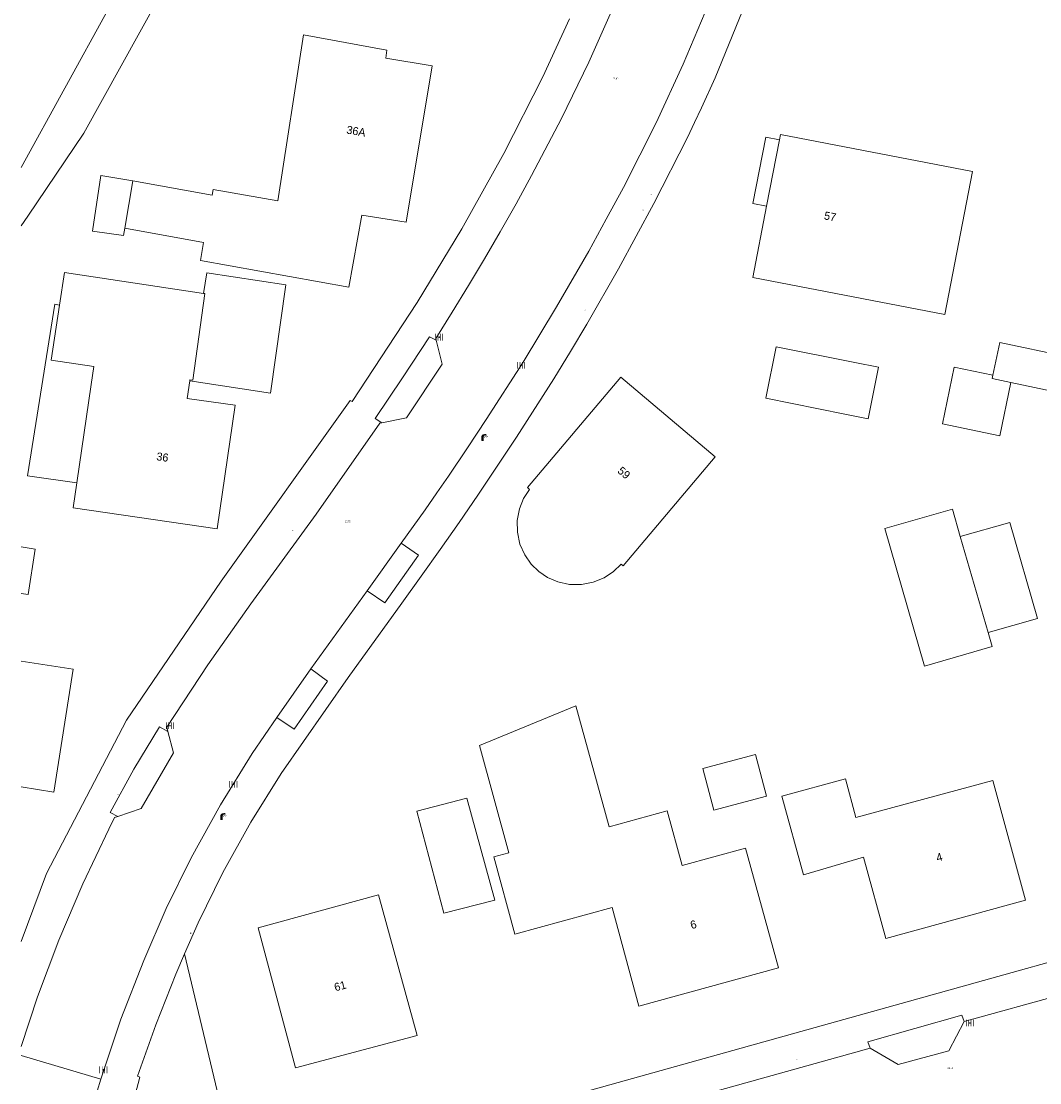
# Model space of a CAD drawing. Header units: metres. Extents: x 197457 to 198138, y 353986 to 354984.
# Tile 10 of 217: x 197457 to 197521, y 354454 to 354520. Entities that reach past the tile are written whole.
import ezdxf
from ezdxf.enums import TextEntityAlignment as Align

# ---------------------------------------------------------------- set-up
doc = ezdxf.new("R2010")
doc.units = ezdxf.units.M
doc.header["$MEASUREMENT"] = 0
for name, color, linetype, lineweight in [('bijgebouw', 1, 'Continuous', 13), ('grens WOZ object', 7, 'Continuous', 0), ('hoofdgebouw', 1, 'Continuous', 0), ('Hoogtepunt', 7, 'Continuous', 0), ('huisnummerreeks BGT', 7, 'Continuous', 0), ('insteek sloot', 5, 'Continuous', 0), ('kant verharding', 7, 'Continuous', 0), ('kant water (FD)', 5, 'Continuous', 0), ('vlakafsluiter', 1, 'Continuous', 0), ('waterleidingput', 132, 'Continuous', 0)]:
    doc.layers.add(name, color=color, linetype=linetype, lineweight=lineweight)
for name, color, linetype, lineweight, true_color in [('CAI-kast', 7, 'Continuous', 0, 0x104b6e), ('kolk', 7, 'Continuous', 0, 0x104b6e), ('lichtmast', 7, 'Continuous', 0, 0x104b6e)]:
    doc.layers.add(name, color=color, linetype=linetype, lineweight=lineweight, true_color=true_color)
doc.styles.add('Style-WORKING', font='WORKING.shx')

# ---------------------------------------------------------------- blocks, each defined once
blk = doc.blocks.new('kolk')
at = {"layer": 'kolk', "linetype": 'Continuous', "lineweight": 0, "true_color": 0xbd2877}
for points in [[(-0.49, -0.43), (-0.49, 0), (-0.49, 0.42), (-0.4, 0.42), (-0.4, 0), (-0.4, -0.43)], [(-0.19, -0.43), (-0.19, 0), (-0.19, 0.42), (-0.11, 0.42), (-0.11, 0), (-0.11, -0.43)], [(0.11, -0.43), (0.11, 0), (0.11, 0.42), (0.19, 0.42), (0.19, 0), (0.19, -0.43)], [(0.4, -0.43), (0.4, 0), (0.4, 0.42), (0.49, 0.42), (0.49, 0), (0.49, -0.43)]]:
    blk.add_hatch(color=232, dxfattribs=at).paths.add_polyline_path(points)
at = {"layer": 'kolk', "linetype": 'Continuous', "lineweight": 0, "true_color": 0x681648}
blk.add_hatch(color=219, dxfattribs=at).paths.add_polyline_path([(0.1, 0, 1), (-0.1, 0, 1)])
blk = doc.blocks.new('kast')
at = {"layer": 'CAI-kast', "linetype": 'Continuous', "lineweight": 0, "true_color": 0xbd2877}
h = blk.add_hatch(color=232, dxfattribs=at)
edge = h.paths.add_edge_path()
edge.add_arc((0, 0), 0.1, 0, 360)
edge.add_line((0, -0.1), (0.34, -0.1))
edge.add_line((0.34, -0.1), (0.34, 0.47))
edge.add_line((0.34, 0.47), (-0.34, 0.47))
edge.add_line((-0.34, 0.47), (-0.34, -0.1))
edge.add_line((-0.34, -0.1), (0, -0.1))
edge = h.paths.add_edge_path(flags=16)
edge.add_arc((-0.2, 0.31), 0.0607, 0, 360)
at = {"layer": 'CAI-kast', "linetype": 'Continuous', "lineweight": 0, "true_color": 0x681648}
blk.add_hatch(color=219, dxfattribs=at).paths.add_polyline_path([(-0.1, 0, 1), (0.1, 0, 1)])
at = {"layer": 'CAI-kast', "color": 232, "linetype": 'Continuous', "lineweight": 0, "true_color": 0xbd2877, "extrusion": (0, 0, -1)}
blk.add_solid([(-0.34, 0.65), (0.34, 0.65), (-0.34, 0.55), (0.34, 0.55)], dxfattribs=at)
blk = doc.blocks.new('lichtmast')
at = {"layer": 'lichtmast', "linetype": 'Continuous', "lineweight": 0, "true_color": 0xbd2877}
for points in [[(0.15, 0.42, -0.344151), (0.3, 0.61), (0.43, 0.64, 0.960861), (0.4, 0.79), (0.1, 0.74, 0.366629), (-0.15, 0.45), (-0.15, -0.1), (0, -0.1, -0.414214), (-0.1, 0, -1), (0.1, 0, -0.414214), (0, -0.1), (0.15, -0.1)], [(0.35, 0.55, 1), (0.3, 0.56), (0.23, 0.32, 1), (0.28, 0.31)], [(0.42, 0.58, 1), (0.38, 0.57), (0.44, 0.33, 1), (0.48, 0.34)], [(0.49, 0.61, 1), (0.45, 0.58), (0.63, 0.4, 1), (0.66, 0.43)]]:
    blk.add_hatch(color=232, dxfattribs=at).paths.add_polyline_path(points)
at = {"layer": 'lichtmast', "linetype": 'Continuous', "lineweight": 0, "true_color": 0x681648}
blk.add_hatch(color=219, dxfattribs=at).paths.add_polyline_path([(-0.1, 0, 1), (0.1, 0, 1)])
blk = doc.blocks.new('waterleidingput')
at = {"layer": 'waterleidingput', "linetype": 'Continuous', "lineweight": 0, "true_color": 0x248bcb}
h = blk.add_hatch(color=142, dxfattribs=at)
edge = h.paths.add_edge_path()
edge.add_spline(control_points=[(0.44, 0), (0.44, 0.04), (0.43, 0.09), (0.36, 0.2), (0.28, 0.26), (0.09, 0.32), (-0.02, 0.33), (-0.22, 0.29), (-0.31, 0.24), (-0.42, 0.12), (-0.44, 0.06), (-0.44, -0.06), (-0.42, -0.12), (-0.33, -0.22), (-0.28, -0.26), (-0.1, -0.33), (0.04, -0.33), (0.27, -0.27), (0.37, -0.2), (0.43, -0.08), (0.44, -0.04), (0.44, 0)], knot_values=[0, 0, 0, 0, 0.060484, 0.060484, 0.178041, 0.178041, 0.295599, 0.295599, 0.413157, 0.413157, 0.498623, 0.498623, 0.584089, 0.584089, 0.669555, 0.669555, 0.808438, 0.808438, 0.94732, 0.94732, 1, 1, 1, 1], degree=3, periodic=0)
edge = h.paths.add_edge_path(flags=16)
edge.add_ellipse((0, 0), major_axis=(0.392, 0), ratio=0.689655, start_angle=0, end_angle=360)
for points in [[(-0.05, -0.09, -0.141608), (-0.09, -0.05), (-0.1, -0.09), (-0.17, 0.18), (-0.22, 0.18), (-0.12, -0.17), (-0.07, -0.17)], [(0.03, 0.18), (-0.02, 0.18), (-0.05, 0.09, -0.269854), (0.05, 0.09)], [(0.23, 0.18), (0.18, 0.18), (0.1, -0.09), (0.09, -0.05, -0.141608), (0.05, -0.09), (0.08, -0.17), (0.13, -0.17)]]:
    blk.add_hatch(color=142, dxfattribs=at).paths.add_polyline_path(points)
at = {"layer": 'waterleidingput', "linetype": 'Continuous', "lineweight": 0, "true_color": 0x104b6e}
blk.add_hatch(color=156, dxfattribs=at).paths.add_polyline_path([(0.1, 0, 1), (-0.1, 0, 1)])

msp = doc.modelspace()

# ---------------------------------------------------------------- hatches: boundary and pattern name
at = {"layer": 'kolk', "linetype": 'Continuous', "lineweight": 0}
msp.add_hatch(color=256, dxfattribs=at).paths.add_polyline_path([(197457.244, 354455.673), (197457.244, 354455.758), (197457.252, 354455.758), (197457.252, 354455.716), (197457.252, 354455.673)])

# ---------------------------------------------------------------- linework, layer by layer
at = {"layer": 'bijgebouw', "linetype": 'Continuous', "lineweight": 13}
msp.add_line((197515.637, 354487.538), (197515.142, 354489.251), dxfattribs=at)
at = {"layer": 'bijgebouw', "linetype": 'Continuous', "lineweight": 13, "flags": 128}
for points in [[(197509.086, 354498.363), (197504.183, 354499.341), (197503.544, 354496.138), (197508.447, 354495.16)], [(197509.086, 354498.363), (197510.546, 354498.072), (197509.907, 354494.869), (197508.447, 354495.16)], [(197513.409, 354479.478), (197510.936, 354488.035), (197515.142, 354489.251)], [(197457.244, 354484.001), (197457.678, 354483.934), (197458.111, 354486.759), (197457.244, 354486.892)], [(197513.409, 354479.478), (197517.616, 354480.694), (197517.364, 354481.566)], [(197499.622, 354473.108), (197500.309, 354470.52), (197503.584, 354471.389), (197502.897, 354473.977), (197499.622, 354473.108)], [(197481.849, 354470.461), (197484.959, 354471.262), (197486.689, 354464.924), (197483.524, 354464.109), (197481.849, 354470.461)]]:
    msp.add_lwpolyline(points, dxfattribs=at)
at = {"layer": 'grens WOZ object', "linetype": 'Continuous', "lineweight": 0}
for p, q in [((197503.594, 354508.086), (197504.393, 354512.209)), ((197463.686, 354506.711), (197464.179, 354509.671)), ((197468.583, 354502.66), (197468.775, 354503.932)), ((197461.757, 354498.119), (197461.594, 354496.995)), ((197461.594, 354496.995), (197460.701, 354490.87)), ((197467.729, 354497.286), (197467.72, 354497.222)), ((197517.615, 354497.372), (197517.658, 354497.577)), ((197518.778, 354497.127), (197517.615, 354497.372)), ((197460.701, 354490.87), (197457.633, 354491.317)), ((197517.364, 354481.566), (197515.637, 354487.538))]:
    msp.add_line(p, q, dxfattribs=at)
at = {"layer": 'grens WOZ object', "linetype": 'Continuous', "lineweight": 0, "flags": 128}
for points in [[(197503.594, 354508.086), (197502.74, 354508.252), (197503.539, 354512.375), (197504.393, 354512.209)], [(197464.179, 354509.671), (197462.2, 354509.986), (197461.669, 354506.542), (197463.611, 354506.257), (197463.686, 354506.711)], [(197467.72, 354497.222), (197472.749, 354496.46), (197473.7, 354503.188), (197468.775, 354503.932)], [(197467.729, 354497.286), (197467.907, 354497.261), (197468.653, 354502.649), (197468.583, 354502.66)], [(197459.624, 354501.941), (197459.338, 354501.984), (197457.633, 354491.317)], [(197459.624, 354501.941), (197459.107, 354498.52), (197461.757, 354498.119)], [(197517.658, 354497.577), (197518.088, 354499.618), (197522.229, 354498.746), (197522.659, 354500.786), (197525.18, 354500.255), (197524.278, 354495.969), (197518.778, 354497.127)], [(197518.778, 354497.127), (197518.091, 354493.811), (197514.52, 354494.551), (197515.25, 354498.076), (197517.658, 354497.577)], [(197515.637, 354487.538), (197518.716, 354488.419), (197520.427, 354482.443), (197517.364, 354481.566)]]:
    msp.add_lwpolyline(points, dxfattribs=at)
at = {"layer": 'hoofdgebouw', "linetype": 'Continuous', "lineweight": 0}
for p, q in [((197502.735, 354503.657), (197503.594, 354508.086)), ((197459.931, 354503.968), (197459.624, 354501.941)), ((197468.583, 354502.66), (197459.931, 354503.968)), ((197467.72, 354497.222), (197467.569, 354496.131)), ((197470.54, 354495.701), (197467.569, 354496.131))]:
    msp.add_line(p, q, dxfattribs=at)
at = {"layer": 'hoofdgebouw', "linetype": 'Continuous', "lineweight": 0, "flags": 128}
for points in [[(197464.179, 354509.671), (197469.119, 354508.78), (197469.183, 354509.135), (197473.199, 354508.411), (197474.796, 354518.742), (197479.977, 354517.792), (197479.91, 354517.3), (197482.79, 354516.823), (197481.188, 354507.089), (197478.425, 354507.527), (197477.617, 354503.042), (197468.385, 354504.706), (197468.587, 354505.828), (197463.686, 354506.711)], [(197504.393, 354512.209), (197504.46, 354512.553), (197516.398, 354510.238), (197514.673, 354501.342), (197502.735, 354503.657)], [(197488.841, 354490.475), (197488.723, 354490.595), (197494.521, 354497.463), (197500.399, 354492.502), (197494.664, 354485.708), (197494.546, 354485.828), (197494.071, 354485.365), (197493.486, 354484.976), (197492.811, 354484.697), (197492.08, 354484.555), (197491.334, 354484.564), (197490.62, 354484.718), (197489.975, 354484.996), (197489.425, 354485.367), (197488.951, 354485.831), (197488.548, 354486.406), (197488.252, 354487.074), (197488.093, 354487.802), (197488.084, 354488.547), (197488.221, 354489.265), (197488.483, 354489.916), (197488.841, 354490.475)], [(197460.701, 354490.87), (197460.476, 354489.326), (197469.421, 354488.022), (197470.54, 354495.701)], [(197457.244, 354471.962), (197459.271, 354471.635), (197460.472, 354479.287), (197457.244, 354479.793)], [(197487.556, 354467.865), (197486.63, 354467.614), (197487.932, 354462.818), (197493.979, 354464.472), (197495.654, 354458.329), (197504.328, 354460.71), (197502.284, 354468.155), (197498.35, 354467.075), (197497.415, 354470.479), (197493.799, 354469.486), (197491.731, 354477.017), (197485.748, 354474.534), (197487.556, 354467.865)], [(197509.147, 354470.068), (197508.491, 354472.474), (197504.545, 354471.399), (197505.879, 354466.497), (197509.627, 354467.588)], [(197509.147, 354470.068), (197517.65, 354472.374), (197519.695, 354464.922), (197510.998, 354462.535), (197509.627, 354467.588)], [(197481.864, 354456.504), (197479.463, 354465.255), (197471.976, 354463.2), (197474.288, 354454.493), (197481.864, 354456.504)]]:
    msp.add_lwpolyline(points, dxfattribs=at)
at = {"layer": 'insteek sloot', "linetype": 'Continuous', "lineweight": 0}
for p, q in [((197461.146, 354512.619), (197467.861, 354524.792)), ((197457.65, 354507.468), (197461.146, 354512.619)), ((197457.244, 354506.859), (197457.65, 354507.468))]:
    msp.add_line(p, q, dxfattribs=at)
at = {"layer": 'kant verharding', "linetype": 'Continuous', "lineweight": 0}
for p, q in [((197480.875, 354487.124), (197478.751, 354484.172)), ((197478.751, 354484.172), (197475.258, 354479.312)), ((197475.258, 354479.312), (197473.14, 354476.274)), ((197533.41, 354462.258), (197515.872, 354457.373)), ((197510.031, 354455.726), (197483.68, 354448.378)), ((197462.184, 354453.79), (197457.244, 354455.255))]:
    msp.add_line(p, q, dxfattribs=at)
at = {"layer": 'kant verharding', "linetype": 'Continuous', "lineweight": 0, "flags": 128}
for points in [[(197502.097, 354520.241), (197500.384, 354516.077), (197499.543, 354514.213), (197499.111, 354513.286), (197498.666, 354512.365), (197496.579, 354508.257), (197494.392, 354504.201), (197492.42, 354500.753), (197491.402, 354499.048), (197490.364, 354497.354), (197488.032, 354493.711), (197486.835, 354491.909), (197485.627, 354490.115), (197484.47, 354488.423), (197483.299, 354486.741), (197482.115, 354485.068), (197480.918, 354483.404), (197477.564, 354478.779), (197473.403, 354472.793), (197471.511, 354469.766), (197469.776, 354466.647), (197468.246, 354463.51), (197467.392, 354461.578)], [(197500.002, 354520.694), (197498.41, 354516.914), (197496.73, 354513.277), (197494.688, 354509.257), (197493.619, 354507.273), (197492.529, 354505.299), (197490.528, 354501.823), (197489.496, 354500.103), (197488.446, 354498.395), (197486.161, 354494.827), (197484.99, 354493.062), (197483.808, 354491.305), (197483.088, 354490.253), (197482.359, 354489.208), (197480.875, 354487.124)], [(197494.19, 354520.633), (197494.105, 354520.599), (197492.531, 354517.049), (197490.846, 354513.55), (197488.983, 354509.996), (197488.011, 354508.24), (197487.022, 354506.494), (197486.049, 354504.818), (197485.057, 354503.154), (197484.045, 354501.501), (197483.015, 354499.86), (197483.043, 354499.747)], [(197457.244, 354462.348), (197458.82, 354466.572), (197463.794, 354476.121), (197469.668, 354484.767), (197477.691, 354496.009), (197477.812, 354495.938), (197481.862, 354502.095), (197484.646, 354506.671), (197487.253, 354511.355), (197489.678, 354516.136), (197491.332, 354519.735)], [(197483.043, 354499.747), (197482.624, 354499.959), (197480.947, 354497.415), (197479.26, 354494.879), (197479.666, 354494.614)], [(197479.666, 354494.614), (197481.2, 354494.918), (197483.408, 354498.269), (197483.043, 354499.747)], [(197479.666, 354494.614), (197479.548, 354494.591), (197475.573, 354488.938), (197471.512, 354483.346), (197468.851, 354479.55), (197466.301, 354475.678), (197466.37, 354475.411)], [(197478.751, 354484.172), (197479.847, 354483.426), (197481.941, 354486.384), (197480.875, 354487.124)], [(197475.258, 354479.312), (197476.289, 354478.548), (197475.248, 354477.058), (197474.221, 354475.561), (197473.14, 354476.274)], [(197462.184, 354453.79), (197463.444, 354457.513), (197464.864, 354461.177), (197466.265, 354464.403), (197467.812, 354467.562), (197469.631, 354470.852), (197471.611, 354474.049), (197473.14, 354476.274)], [(197466.37, 354475.411), (197465.85, 354475.708), (197464.25, 354473.075), (197462.765, 354470.376), (197463.25, 354470.133)], [(197466.37, 354475.411), (197466.71, 354474.097), (197464.696, 354470.623), (197463.25, 354470.133)], [(197470.001, 354450.718), (197470.98, 354450.997), (197472.023, 354447.341), (197568.379, 354474.246)], [(197457.244, 354455.824), (197458.256, 354458.9), (197459.589, 354462.445), (197461.069, 354465.931), (197462.693, 354469.349), (197463.052, 354470.066), (197463.25, 354470.133)], [(197467.392, 354461.578), (197466.853, 354460.31), (197465.606, 354457.164), (197464.473, 354453.976), (197464.629, 354453.921), (197463.742, 354450.618), (197463.125, 354447.254), (197463.861, 354446.727)], [(197510.031, 354455.726), (197509.891, 354456.113), (197515.735, 354457.76), (197515.872, 354457.373)], [(197515.872, 354457.373), (197514.926, 354455.558), (197511.77, 354454.693), (197510.031, 354455.726)], [(197462.184, 354453.79), (197461.976, 354453.045), (197461.78, 354452.297)]]:
    msp.add_lwpolyline(points, dxfattribs=at)
at = {"layer": 'kant water (FD)', "linetype": 'Continuous', "lineweight": 0, "flags": 128}
msp.add_lwpolyline([(197457.244, 354510.503), (197465.38, 354525.326)], dxfattribs=at)
at = {"layer": 'vlakafsluiter', "linetype": 'Continuous', "lineweight": 0}
msp.add_line((197470.001, 354450.718), (197467.392, 354461.578), dxfattribs=at)

# ---------------------------------------------------------------- block references
at = {"layer": 'CAI-kast', "linetype": 'Continuous', "lineweight": 0, "xscale": 0.1, "yscale": 0.1, "zscale": 0.1}
msp.add_blockref('kast', (197467.779, 354462.858), dxfattribs=at)
at = {"layer": 'kolk', "linetype": 'Continuous', "lineweight": 0, "xscale": 0.5, "yscale": 0.5}
for p in [(197483.234, 354499.941), (197488.332, 354498.189), (197466.496, 354475.778), (197470.433, 354472.132), (197516.23, 354457.284), (197462.351, 354454.369)]:
    msp.add_blockref('kolk', p, dxfattribs=at)
at = {"layer": 'lichtmast', "linetype": 'Continuous', "lineweight": 0, "xscale": 0.5, "yscale": 0.5}
for p in [(197485.93, 354493.529), (197469.698, 354469.949)]:
    msp.add_blockref('lichtmast', p, dxfattribs=at)
at = {"layer": 'waterleidingput', "linetype": 'Continuous', "lineweight": 0, "xscale": 0.1, "yscale": 0.1, "zscale": 0.1}
for p in [(197496.413, 354508.814), (197495.904, 354507.832), (197492.279, 354501.639), (197474.118, 354487.92), (197463.269, 354471.473), (197505.478, 354455.014)]:
    msp.add_blockref('waterleidingput', p, dxfattribs=at)

# ---------------------------------------------------------------- texts
at = {"layer": 'Hoogtepunt', "linetype": 'Continuous', "lineweight": 0, "style": 'Style-WORKING'}
for s, p in [('22.82', (197494.027, 354515.974)), ('22.82', (197494.027, 354515.974)), ('22.75', (197477.374, 354488.424)), ('22.75', (197477.374, 354488.424)), ('22.89', (197514.846, 354454.43)), ('22.89', (197514.846, 354454.43))]:
    msp.add_text(s, height=0.1, dxfattribs=at).set_placement(p)
at = {"layer": 'huisnummerreeks BGT', "linetype": 'Continuous', "lineweight": 0, "style": 'Style-WORKING'}
for s, rotation, p in [('36A', 350.7, (197478.067, 354512.757)), ('57', 349, (197507.545, 354507.45)), ('36', 351.7, (197466.029, 354492.485)), ('59', 319.8, (197494.724, 354491.502)), ('4', 15.3, (197514.328, 354467.597)), ('6', 15.3, (197499.04, 354463.407)), ('61', 14.9, (197477.075, 354459.585))]:
    msp.add_text(s, height=0.5, rotation=rotation, dxfattribs=at).set_placement(p, align=Align.MIDDLE_CENTER)

doc.saveas('drawing.dxf')
